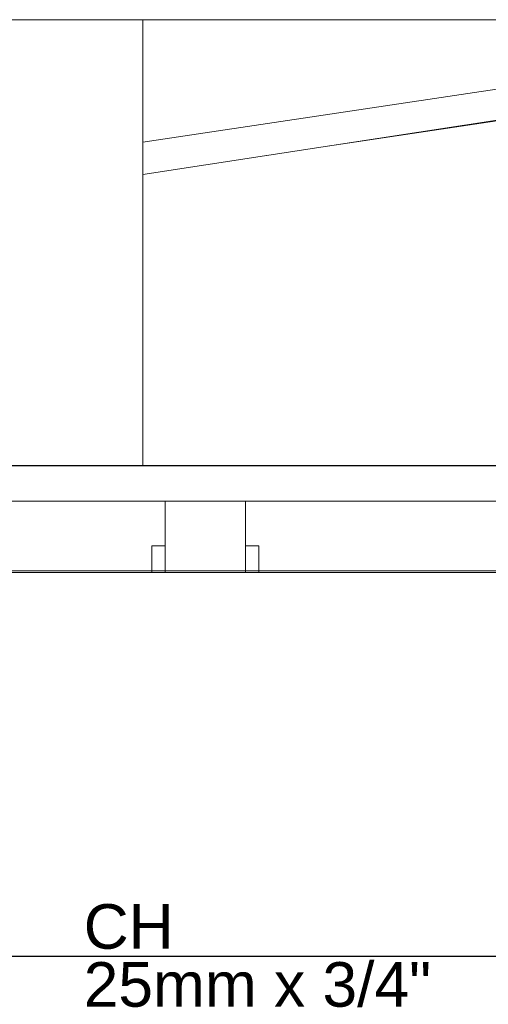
# Model space of a CAD drawing. Header units: millimetres. Extents: x -16331 to -10174, y -4135 to -3584.
# Tile 191 of 256: x -10308.07 to -10305.97, y -4012.63 to -4008.21. Entities that reach past the tile are written whole.
import ezdxf

# ---------------------------------------------------------------- set-up
doc = ezdxf.new("R2010")
doc.units = ezdxf.units.MM
doc.layers.add('DI-Eixos', color=7, linetype='Continuous')
doc.layers.add('Textos', color=7, linetype='Continuous')
for name, color, linetype, lineweight in [('DI-Elementos externos em corte', 9, 'Continuous', 18), ('DI-Elementos externos em vista', 9, 'Continuous', 5), ('IFC-IfcBeam-Contorno', 250, 'Continuous', 5), ('IFC-IfcBuildingElementProxy-Contorno', 250, 'Continuous', 5), ('IFC-IfcRoof-Contorno', 250, 'Continuous', 5), ('IFC-IfcWall-Contorno', 250, 'Continuous', 5), ('IFC-IfcWallStandardCase-Contorno', 250, 'Continuous', 5)]:
    doc.layers.add(name, color=color, linetype=linetype, lineweight=lineweight)
doc.styles.add('Arial', font='arial.ttf', dxfattribs={"height": 100})

msp = doc.modelspace()

# ---------------------------------------------------------------- linework, layer by layer
at = {"layer": 'DI-Eixos'}
for p, q in [((-10313.8084, -4010.21), (-10293.4539, -4010.21)), ((-10313.8084, -4012.41), (-10293.4539, -4012.41))]:
    msp.add_line(p, q, dxfattribs=at)
at = {"layer": 'DI-Elementos externos em corte'}
for p, q in [((-10307.4168, -4010.2101), (-10309.7564, -4010.2101)), ((-10302.425, -4010.2101), (-10309.7564, -4010.2101)), ((-10307.0568, -4010.2101), (-10307.4168, -4010.2101)), ((-10305.8568, -4010.2101), (-10307.0568, -4010.2101)), ((-10308.6168, -4010.3701), (-10307.4168, -4010.3701)), ((-10307.4168, -4010.3701), (-10307.0568, -4010.3701)), ((-10307.3187, -4010.3701), (-10307.4168, -4010.3701)), ((-10307.4168, -4010.3701), (-10307.4168, -4010.5701)), ((-10307.0568, -4010.3701), (-10307.3187, -4010.3701)), ((-10307.0568, -4010.3701), (-10305.8568, -4010.3701)), ((-10307.0568, -4010.4574), (-10307.0568, -4010.3701)), ((-10307.0568, -4010.5701), (-10307.0568, -4010.4574)), ((-10307.4605, -4010.5701), (-10307.4768, -4010.5701)), ((-10307.4768, -4010.5701), (-10307.4768, -4010.6574)), ((-10307.4168, -4010.5701), (-10307.4605, -4010.5701)), ((-10307.4168, -4010.5701), (-10307.4168, -4010.6029)), ((-10307.4168, -4010.6028), (-10307.4168, -4010.5701)), ((-10307.0405, -4010.5701), (-10307.0568, -4010.5701)), ((-10307.0568, -4010.5701), (-10307.0568, -4010.6574)), ((-10307.0568, -4010.6821), (-10307.0568, -4010.5701)), ((-10306.9968, -4010.5701), (-10307.0405, -4010.5701)), ((-10306.9968, -4010.6028), (-10306.9968, -4010.5701)), ((-10307.4168, -4010.6821), (-10307.4168, -4010.6028)), ((-10307.4168, -4010.6029), (-10307.4168, -4010.6821)), ((-10306.9968, -4010.6821), (-10306.9968, -4010.6028)), ((-10307.4768, -4010.6574), (-10307.4768, -4010.6821)), ((-10307.0568, -4010.6574), (-10307.0568, -4010.6821)), ((-10302.1558, -4010.6821), (-10310.3564, -4010.6821)), ((-10308.5568, -4010.6901), (-10307.4768, -4010.6901)), ((-10308.5568, -4010.6901), (-10307.677, -4010.6901)), ((-10307.677, -4010.6901), (-10299.4764, -4010.6901)), ((-10307.4768, -4010.6821), (-10307.4768, -4010.6901)), ((-10307.4768, -4010.6901), (-10307.4168, -4010.6901)), ((-10307.4768, -4010.6901), (-10307.4332, -4010.6901)), ((-10307.4332, -4010.6901), (-10307.4168, -4010.6901)), ((-10307.4168, -4010.6901), (-10307.4168, -4010.6821)), ((-10307.4168, -4010.6821), (-10307.4168, -4010.6901)), ((-10307.4168, -4010.6901), (-10307.0568, -4010.6901)), ((-10307.4168, -4010.6901), (-10307.155, -4010.6901)), ((-10307.155, -4010.6901), (-10307.0568, -4010.6901)), ((-10307.0568, -4010.6821), (-10307.0568, -4010.6901)), ((-10307.0568, -4010.6901), (-10307.0568, -4010.6821)), ((-10307.0568, -4010.6901), (-10307.0132, -4010.6901)), ((-10307.0132, -4010.6901), (-10306.9968, -4010.6901)), ((-10306.9968, -4010.6901), (-10306.9968, -4010.6821)), ((-10306.9968, -4010.6901), (-10305.9168, -4010.6901))]:
    msp.add_line(p, q, dxfattribs=at)
at = {"layer": 'DI-Elementos externos em corte', "lineweight": 5}
for p, q in [((-10307.4168, -4010.2101), (-10309.7564, -4010.2101)), ((-10302.425, -4010.2101), (-10309.7564, -4010.2101)), ((-10307.0568, -4010.2101), (-10307.4168, -4010.2101)), ((-10305.8568, -4010.2101), (-10307.0568, -4010.2101)), ((-10308.6168, -4010.3701), (-10307.4168, -4010.3701)), ((-10307.4168, -4010.3701), (-10307.0568, -4010.3701)), ((-10307.3187, -4010.3701), (-10307.4168, -4010.3701)), ((-10307.4168, -4010.3701), (-10307.4168, -4010.5701)), ((-10307.0568, -4010.3701), (-10307.3187, -4010.3701)), ((-10307.0568, -4010.3701), (-10305.8568, -4010.3701)), ((-10307.0568, -4010.4574), (-10307.0568, -4010.3701)), ((-10307.0568, -4010.5701), (-10307.0568, -4010.4574)), ((-10307.4605, -4010.5701), (-10307.4768, -4010.5701)), ((-10307.4768, -4010.5701), (-10307.4768, -4010.6574)), ((-10307.4168, -4010.5701), (-10307.4605, -4010.5701)), ((-10307.4168, -4010.5701), (-10307.4168, -4010.6029)), ((-10307.4168, -4010.6028), (-10307.4168, -4010.5701)), ((-10307.0405, -4010.5701), (-10307.0568, -4010.5701)), ((-10307.0568, -4010.5701), (-10307.0568, -4010.6574)), ((-10307.0568, -4010.6821), (-10307.0568, -4010.5701)), ((-10306.9968, -4010.5701), (-10307.0405, -4010.5701)), ((-10306.9968, -4010.6028), (-10306.9968, -4010.5701)), ((-10307.4168, -4010.6821), (-10307.4168, -4010.6028)), ((-10307.4168, -4010.6029), (-10307.4168, -4010.6821)), ((-10306.9968, -4010.6821), (-10306.9968, -4010.6028)), ((-10307.4768, -4010.6574), (-10307.4768, -4010.6821)), ((-10307.0568, -4010.6574), (-10307.0568, -4010.6821)), ((-10302.1558, -4010.6821), (-10310.3564, -4010.6821)), ((-10308.5568, -4010.6901), (-10307.4768, -4010.6901)), ((-10308.5568, -4010.6901), (-10307.677, -4010.6901)), ((-10307.677, -4010.6901), (-10299.4764, -4010.6901)), ((-10307.4768, -4010.6821), (-10307.4768, -4010.6901)), ((-10307.4768, -4010.6901), (-10307.4168, -4010.6901)), ((-10307.4768, -4010.6901), (-10307.4332, -4010.6901)), ((-10307.4332, -4010.6901), (-10307.4168, -4010.6901)), ((-10307.4168, -4010.6901), (-10307.4168, -4010.6821)), ((-10307.4168, -4010.6821), (-10307.4168, -4010.6901)), ((-10307.4168, -4010.6901), (-10307.0568, -4010.6901)), ((-10307.4168, -4010.6901), (-10307.155, -4010.6901)), ((-10307.155, -4010.6901), (-10307.0568, -4010.6901)), ((-10307.0568, -4010.6821), (-10307.0568, -4010.6901)), ((-10307.0568, -4010.6901), (-10307.0568, -4010.6821)), ((-10307.0568, -4010.6901), (-10307.0132, -4010.6901)), ((-10307.0132, -4010.6901), (-10306.9968, -4010.6901)), ((-10306.9968, -4010.6901), (-10306.9968, -4010.6821)), ((-10306.9968, -4010.6901), (-10305.9168, -4010.6901))]:
    msp.add_line(p, q, dxfattribs=at)
at = {"layer": 'DI-Elementos externos em vista'}
for p, q in [((-10307.9166, -4008.2101), (-10308.1166, -4008.2101)), ((-10307.5166, -4008.2101), (-10307.9166, -4008.2101)), ((-10307.5166, -4008.7593), (-10303.8555, -4008.2101)), ((-10305.3379, -4008.2101), (-10307.5166, -4008.2101)), ((-10307.5166, -4008.5262), (-10307.5166, -4008.2101)), ((-10306.6886, -4008.7771), (-10302.9991, -4008.2101)), ((-10303.1564, -4008.2344), (-10306.67, -4008.7743)), ((-10303.1564, -4008.2473), (-10306.6886, -4008.7771)), ((-10307.5166, -4008.5328), (-10307.5166, -4008.5262)), ((-10307.5166, -4008.5519), (-10307.5166, -4008.5328)), ((-10307.5166, -4008.64), (-10307.5166, -4008.5519)), ((-10307.5166, -4008.7593), (-10307.5166, -4008.64)), ((-10307.5166, -4008.8175), (-10307.5166, -4008.7593)), ((-10306.67, -4008.7743), (-10307.5166, -4008.9044)), ((-10307.5166, -4008.9043), (-10306.6886, -4008.7771)), ((-10307.5166, -4008.8781), (-10307.5166, -4008.8175)), ((-10307.5166, -4008.9013), (-10307.5166, -4008.8781)), ((-10307.5166, -4008.9043), (-10307.5166, -4008.9013)), ((-10307.5166, -4010.2101), (-10307.5166, -4008.9043)), ((-10308.1166, -4010.2101), (-10307.5166, -4010.2101)), ((-10307.5166, -4010.2101), (-10308.1166, -4010.2101)), ((-10307.5166, -4010.2101), (-10303.1564, -4010.2101)), ((-10307.4768, -4010.2101), (-10307.5166, -4010.2101)), ((-10307.4168, -4010.2101), (-10307.4768, -4010.2101)), ((-10307.0568, -4010.2101), (-10307.4168, -4010.2101)), ((-10305.9168, -4010.2101), (-10307.0568, -4010.2101)), ((-10307.8709, -4010.6901), (-10308.8422, -4010.6901)), ((-10307.4642, -4010.6901), (-10307.8709, -4010.6901)), ((-10306.5442, -4010.6901), (-10307.4642, -4010.6901)), ((-10306.0391, -4010.6901), (-10306.5442, -4010.6901)), ((-10300.0768, -4010.6901), (-10306.0391, -4010.6901))]:
    msp.add_line(p, q, dxfattribs=at)
at = {"layer": 'IFC-IfcBeam-Contorno', "lineweight": 5}
for p, q in [((-10307.5166, -4010.2101), (-10308.1166, -4010.2101)), ((-10307.4768, -4010.2101), (-10307.5166, -4010.2101)), ((-10307.4168, -4010.2101), (-10307.4768, -4010.2101)), ((-10307.0568, -4010.2101), (-10307.4168, -4010.2101)), ((-10305.9168, -4010.2101), (-10307.0568, -4010.2101))]:
    msp.add_line(p, q, dxfattribs=at)
at = {"layer": 'IFC-IfcBuildingElementProxy-Contorno', "lineweight": 5}
for p, q in [((-10307.9166, -4008.2101), (-10308.1166, -4008.2101)), ((-10307.5166, -4008.2101), (-10307.9166, -4008.2101)), ((-10307.5166, -4008.5262), (-10307.5166, -4008.2101)), ((-10307.5166, -4008.5328), (-10307.5166, -4008.5262)), ((-10307.5166, -4008.5519), (-10307.5166, -4008.5328)), ((-10307.5166, -4008.64), (-10307.5166, -4008.5519)), ((-10307.5166, -4008.7593), (-10307.5166, -4008.64)), ((-10307.5166, -4008.8175), (-10307.5166, -4008.7593)), ((-10307.5166, -4008.8781), (-10307.5166, -4008.8175)), ((-10307.5166, -4008.9013), (-10307.5166, -4008.8781)), ((-10307.5166, -4008.9043), (-10307.5166, -4008.9013)), ((-10307.5166, -4010.2101), (-10307.5166, -4008.9043)), ((-10308.1166, -4010.2101), (-10307.5166, -4010.2101))]:
    msp.add_line(p, q, dxfattribs=at)
at = {"layer": 'IFC-IfcRoof-Contorno', "lineweight": 5}
for p, q in [((-10307.5166, -4008.7593), (-10303.8555, -4008.2101)), ((-10303.1564, -4008.2473), (-10306.6886, -4008.7771))]:
    msp.add_line(p, q, dxfattribs=at)
at = {"layer": 'IFC-IfcWall-Contorno', "lineweight": 5}
for p, q in [((-10303.1564, -4008.2344), (-10306.67, -4008.7743)), ((-10306.67, -4008.7743), (-10307.5166, -4008.9044)), ((-10307.5166, -4010.2101), (-10303.1564, -4010.2101))]:
    msp.add_line(p, q, dxfattribs=at)
at = {"layer": 'IFC-IfcWallStandardCase-Contorno', "lineweight": 5}
for p, q in [((-10305.3379, -4008.2101), (-10307.5166, -4008.2101)), ((-10306.6886, -4008.7771), (-10302.9991, -4008.2101)), ((-10307.5166, -4008.9043), (-10306.6886, -4008.7771)), ((-10307.8709, -4010.6901), (-10308.8422, -4010.6901)), ((-10307.4642, -4010.6901), (-10307.8709, -4010.6901)), ((-10306.5442, -4010.6901), (-10307.4642, -4010.6901)), ((-10306.0391, -4010.6901), (-10306.5442, -4010.6901)), ((-10300.0768, -4010.6901), (-10306.0391, -4010.6901))]:
    msp.add_line(p, q, dxfattribs=at)

# ---------------------------------------------------------------- texts
at = {"layer": 'Textos', "char_height": 0.2, "attachment_point": 7, "line_spacing_factor": 0.6, "style": 'Arial'}
for s, insert, width in [('CH', (-10307.7825, -4012.38), 0.807317), ('25mm x 3/4"', (-10307.7825, -4012.64), 3.117378)]:
    msp.add_mtext(s, dxfattribs=dict(at, insert=insert, width=width))

doc.saveas('drawing.dxf')
